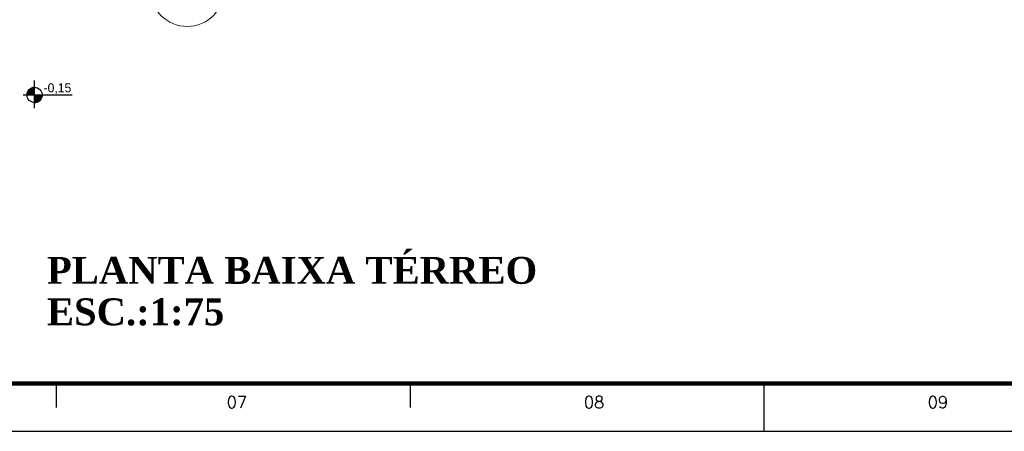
# Model space of a CAD drawing. Header units: millimetres. Extents: x 335 to 91596, y -1 to 84.
# Tile 20 of 87: x 379.11 to 399.77, y -0.51 to 8.12. Entities that reach past the tile are written whole.
import ezdxf

# ---------------------------------------------------------------- set-up
doc = ezdxf.new("R2010")
doc.units = ezdxf.units.MM
doc.header["$MEASUREMENT"] = 0
doc.layers.add('AF-Colunas', color=7, linetype='Continuous', lineweight=20)
doc.layers.add('AF-Indicação coluna', color=5, linetype='Continuous', lineweight=20)
doc.layers.add('Margem', color=4, linetype='Continuous')
doc.styles.add('CenturyGothic', font='GOTHIC.TTF')
doc.styles.add('romans', font='romans')
doc.styles.add('TimesNewRomanN', font='timesbd.ttf')

msp = doc.modelspace()

# ---------------------------------------------------------------- hatches: boundary and pattern name
at = {"linetype": 'Continuous'}
for points in [[(379.42, 6.537), (379.42, 6.696), (379.379, 6.69), (379.342, 6.673), (379.312, 6.648), (379.287, 6.614), (379.272, 6.577), (379.267, 6.537), (379.287, 6.537), (379.42, 6.537), (379.42, 6.537), (379.42, 6.537)], [(379.42, 6.378), (379.456, 6.381), (379.456, 6.381), (379.49, 6.391), (379.522, 6.41), (379.549, 6.435), (379.569, 6.467), (379.569, 6.467), (379.581, 6.501), (379.581, 6.501), (379.586, 6.537), (379.42, 6.537), (379.42, 6.381), (379.42, 6.381), (379.42, 6.378), (379.42, 6.378), (379.42, 6.378)]]:
    msp.add_hatch(color=7, dxfattribs=at).paths.add_polyline_path(points)

# ---------------------------------------------------------------- linework, layer by layer
at = {"color": 7}
for p, q in [((379.42, 6.843), (379.42, 6.259)), ((379.42, 6.696), (379.42, 6.378)), ((379.187, 6.537), (380.216, 6.537)), ((379.267, 6.537), (379.586, 6.537))]:
    msp.add_line(p, q, dxfattribs=at)
msp.add_circle((379.427, 6.537), 0.1592, dxfattribs=at)
for start, end in [(92.4939, 180), (267.506, 0)]:
    msp.add_arc((379.427, 6.537), 0.1592, start, end, dxfattribs=at)
at = {"layer": 'AF-Indicação coluna'}
msp.add_circle((382.6284, 8.7434), 0.77, dxfattribs=at)
at = {"layer": 'Margem', "lineweight": 100}
msp.add_line((453.1344, 0.4869), (337.8344, 0.4869), dxfattribs=at)
at = {"layer": 'Margem', "color": 1}
for p, q in [((379.8844, -0.0131), (379.8844, 0.4869)), ((387.3094, -0.0131), (387.3094, 0.4869)), ((394.7344, -0.5131), (394.7344, 0.4869)), ((335.3344, -0.5131), (454.1344, -0.5131))]:
    msp.add_line(p, q, dxfattribs=at)

# ---------------------------------------------------------------- texts
at = {"color": 7, "insert": (379.615, 6.5571), "char_height": 0.19066, "width": 1.125232, "attachment_point": 7, "line_spacing_factor": 0.798, "style": 'CenturyGothic'}
msp.add_mtext('-0,15', dxfattribs=at)
at = {"layer": 'AF-Colunas', "color": 5, "insert": (379.685, 2.5701), "char_height": 0.5648, "width": 18.650404, "attachment_point": 7, "line_spacing_factor": 0.798, "style": 'TimesNewRomanN'}
msp.add_mtext('PLANTA BAIXA TÉRREO', dxfattribs=at)
at = {"layer": 'AF-Colunas', "color": 3, "insert": (379.685, 1.6971), "char_height": 0.5648, "width": 6.752472, "attachment_point": 7, "line_spacing_factor": 0.798, "style": 'TimesNewRomanN'}
msp.add_mtext('ESC.:1:75', dxfattribs=at)
at = {"layer": 'Margem', "color": 1, "char_height": 0.25, "width": 1.479069, "attachment_point": 8, "line_spacing_factor": 0.798, "style": 'romans'}
for s, insert in [('07', (383.6701, -0.0284)), ('08', (391.1632, -0.0284)), ('09', (398.3763, -0.0284))]:
    msp.add_mtext(s, dxfattribs=dict(at, insert=insert))

doc.saveas('drawing.dxf')
